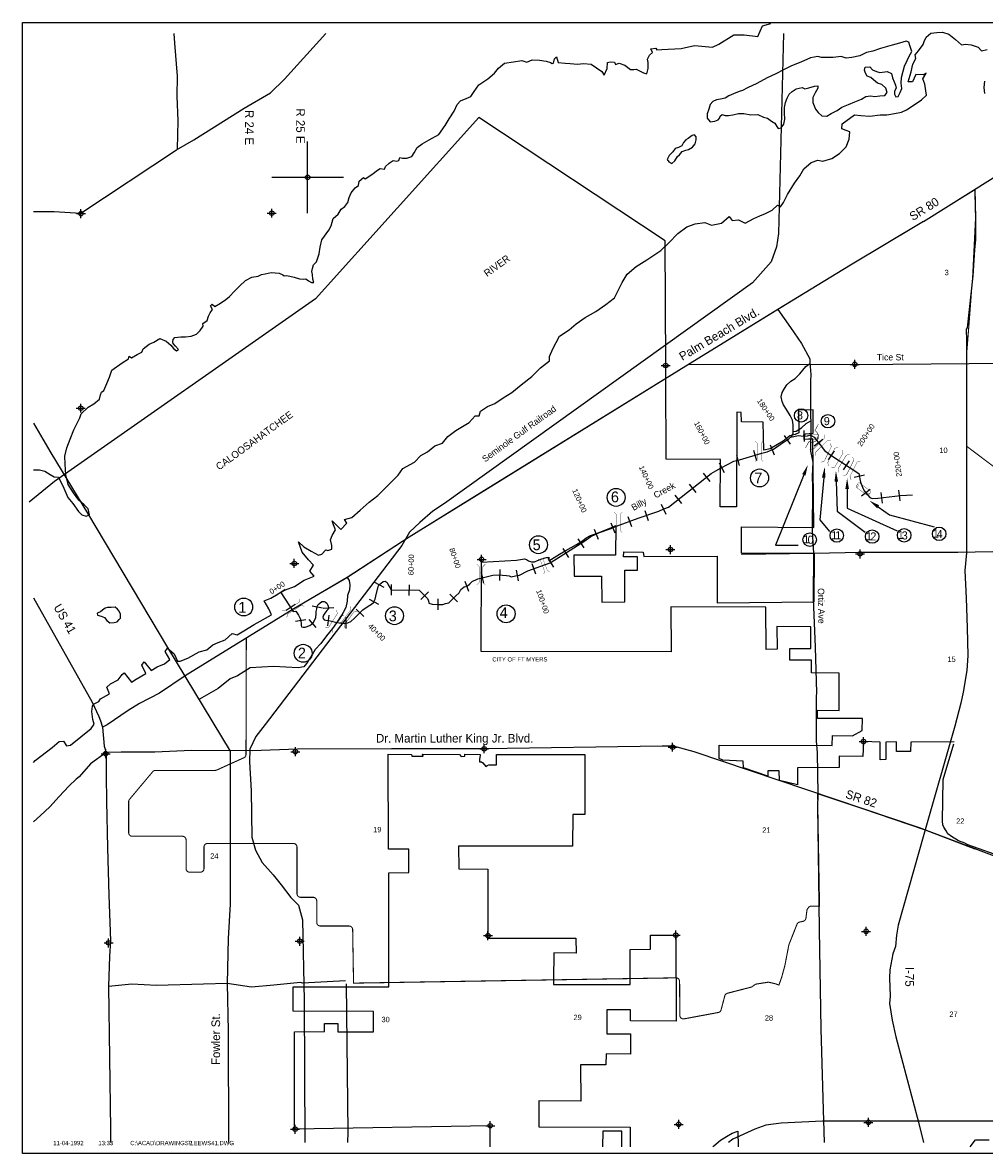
# Model space of a CAD drawing. Extents: x 212512 to 260703, y 827727 to 859724.
# Tile 1 of 2: x 212512 to 239320, y 828224 to 859724. Entities that reach past the tile are written whole.
import ezdxf
from ezdxf.enums import TextEntityAlignment as Align

# ---------------------------------------------------------------- set-up
doc = ezdxf.new("R2010")
doc.units = 0
doc.header["$LTSCALE"] = 800
doc.header["$PDMODE"] = 34
doc.header["$PDSIZE"] = 125
doc.linetypes.add('DASHED', pattern=[0])
doc.linetypes.add('STREAM', pattern=[0])
doc.layers.get('0').update_dxf_attribs({"linetype": 'CONTINUOUS'})
for name, color, linetype in [('BORDER', 1, 'CONTINUOUS'), ('CITY', 14, 'DASHED'), ('MAJROADS', 9, 'CONTINUOUS'), ('RR', 13, 'CONTINUOUS'), ('SEC', 2, 'CONTINUOUS'), ('STATIONS', 7, 'CONTINUOUS'), ('STRUCTTEXT', 7, 'CONTINUOUS'), ('STRUCTURES', 10, 'CONTINUOUS'), ('TEXT', 7, 'CONTINUOUS'), ('TRUNKS', 5, 'STREAM'), ('TRUNKS2', 5, 'CONTINUOUS'), ('WATER', 4, 'CONTINUOUS'), ('WSHEDS', 3, 'CONTINUOUS')]:
    doc.layers.add(name, color=color, linetype=linetype)

# ---------------------------------------------------------------- blocks, each defined once
blk = doc.blocks.new('TICK')
at = {"color": 0}
for points in [[(500, 0), (500, 1000)], [(0, 500), (1000, 500)]]:
    blk.add_lwpolyline(points, dxfattribs=at)
blk.add_point((500, 500), dxfattribs=at)
blk = doc.blocks.new('BRIDGE')
at = {"layer": 'STRUCTURES', "color": 0, "const_width": 20}
for points in [[(-233.755842, -534.277494), (-101.17332, -401.694972), (-101.17332, 496.333298), (-233.755842, 628.915819)], [(244.100107, -534.277494), (111.517586, -401.694972), (111.517586, 496.333298), (244.100107, 628.915819)]]:
    blk.add_lwpolyline(points, dxfattribs=at)
blk = doc.blocks.new('RCP')
at = {"layer": 'STRUCTURES', "color": 0, "const_width": 20}
for points in [[(-354.222645, 160.433845, 0.802976), (-373.838044, 25.101824, 0.802976)], [(-373.838044, 25.101824, 0.489412), (-354.222645, -139.566155, 0.489412)], [(-354.222645, -139.566155, 0.606659), (-373.838044, 25.101824, 0.606659)], [(415.392754, 25.101824, 0.606659), (395.777355, -139.566155, 0.606659)], [(415.392754, 25.101824, 0.802976), (395.777355, 160.433845, 0.802976)], [(395.777355, -139.566155, 0.489412), (415.392754, 25.101824, 0.489412)]]:
    blk.add_lwpolyline(points, format="xyb", dxfattribs=at)
for points in [[(395.777355, 160.433845), (-354.222645, 160.433845)], [(-354.222645, -139.566155), (395.777355, -139.566155)]]:
    blk.add_lwpolyline(points, dxfattribs=at)
blk = doc.blocks.new('LOGON')
at = {"color": 0}
blk.add_attdef('DATE', text='', height=1, dxfattribs=at).set_placement((-1.865901, 1.75989), align=Align.RIGHT)
for tag, p in [('TIME', (1.557062, 1.75989)), ('DRAWING', (8.973544, 1.75989)), ('OPERATOR', (22.664488, 1.75989))]:
    blk.add_attdef(tag, p, '', height=1, dxfattribs=at)
blk = doc.blocks.new('WEIR')
at = {"layer": 'STRUCTURES', "color": 0, "const_width": 30}
blk.add_lwpolyline([(13.092958, 760.705662), (13.092958, 358.309611, -1), (13.092958, -331.690389), (13.092958, -734.086439)], format="xyb", dxfattribs=at)

msp = doc.modelspace()

# ---------------------------------------------------------------- linework, layer by layer
at = {"layer": 'BORDER', "color": 0}
msp.add_lwpolyline([(212512.107637, 828223.846597), (212512.107637, 859723.846597), (260512.107637, 859723.846597), (260512.107637, 828223.846597)], close=True, dxfattribs=at)
at = {"layer": 'CITY', "color": 0}
for points in [[(230438.323025, 849807.09922), (230436.954527, 850173.563691), (230424.511805, 853642.02131), (225233.009899, 857077.645091), (220671.498217, 852025.562453), (213399.958298, 846939.753596), (212699.233431, 846363.841193)], [(238477.795728, 839692.029865), (237268.621303, 839683.006175), (237259.597613, 839421.319172), (236871.578954, 839421.319172), (236871.578954, 839692.029865), (236573.797193, 839683.006175), (236573.797193, 839195.726929), (236417.758532, 839185.003528), (236411.370778, 839683.006175), (235951.875582, 839695.67898), (235931.799909, 839279.850346), (235274.385871, 839285.963826), (235270.085052, 838971.50585), (234110.329894, 838961.110996), (234110.329894, 838491.879129), (233608.048932, 838614.81188), (233595.148851, 838876.053146), (233287.631125, 838876.437492), (233285.79183, 838727.640659), (232604.921091, 838966.570247), (232591.921824, 839148.4521), (232031.483162, 839178.912382), (231924.079281, 839228.64633), (231926.596978, 839592.769277), (235074.112666, 839590.093844), (235089.341774, 839869.486514), (235644.35715, 839854.45628), (235914.520517, 840005.681044), (235921.55121, 840339.643642), (234665.020967, 840336.254127), (234671.925611, 840569.364138), (235274.385871, 840558.304079), (235275.028048, 841603.590991), (234498.348553, 841614.075779), (234505.032948, 841966.631246), (233893.761341, 841965.999679), (233893.761341, 842290.852509), (234480.301174, 842290.852509), (234484.699012, 842894.171252), (233535.696827, 842898.663996), (233541.837441, 842272.80513), (233233.998896, 842264.16477), (233226.0083, 843436.861106), (230582.067206, 843445.884796), (230588.600398, 842199.68481), (225294.18502, 842200.615612), (225303.208709, 844691.15398), (226279.923232, 844752.841757), (226503.158777, 844782.322575), (226556.042322, 844764.069919), (226615.518488, 844729.275786), (226698.153548, 844704.372651), (226777.510895, 844702.620143), (226865.178242, 844735.577047), (226980.976843, 844788.338676), (227118.245889, 844822.88691), (227177.78198, 844836.03909), (227182.607629, 844728.567018), (227475.483099, 844918.333197), (227654.171961, 845022.269258), (227947.012303, 845183.928978), (228122.394522, 845287.869172), (228221.699174, 845372.064565), (228337.508108, 845433.0928), (228537.640551, 845497.322292), (228739.459377, 845588.002854), (228923.066875, 845658.866294), (229048.039951, 845710.83092), (229039.489741, 844888.271944), (227874.960285, 844889.675154), (227883.086787, 844304.44067), (228650.229848, 844305.135191), (228660.021292, 843581.240142), (229299.088236, 843586.781742), (229300.703264, 844474.585426), (229652.353212, 844472.521719), (229652.627163, 844844.556705), (229262.636431, 844846.659955), (229271.066281, 844977.261991), (229805.080734, 844969.981266), (229824.773874, 844852.570671), (231872.454839, 844862.604085), (231874.933597, 843560.415829), (234578.150806, 843586.79708), (234588.58545, 844934.793603), (232552.873556, 844945.05377), (232550.478187, 845674.172513), (234561.514381, 845656.688782), (234537.536224, 848130.181349), (234299.827379, 848111.132391), (234319.46728, 848266.026442), (234543.467002, 848282.582496), (234543.467002, 848941.311847), (234137.400964, 848932.288157), (234145.905759, 848296.003192), (234044.995312, 848249.83625), (233899.451395, 848208.685063), (233709.137626, 848063.430439), (233346.79374, 847850.604553), (233171.500375, 847817.757167), (233153.818782, 848589.387947), (232552.484422, 848602.206265), (232540.20788, 848860.098639), (232423.866328, 848875.165426), (232413.876223, 846234.204925), (231955.987222, 846238.698908), (231962.691737, 847551.663627), (230446.71186, 847560.687317), (230438.323025, 849807.09922)], [(238477.795728, 839692.029865), (237268.621303, 839683.006175), (237259.597613, 839421.319172), (236871.578954, 839421.319172), (236871.578954, 839692.029865), (236573.797193, 839683.006175), (236573.797193, 839195.726929), (236417.758532, 839185.003528), (236411.370778, 839683.006175), (235951.875582, 839695.67898), (235931.799909, 839279.850346), (235274.385871, 839285.963826), (235270.085052, 838971.50585), (234110.329894, 838961.110996), (234110.329894, 838491.879129), (233608.048932, 838614.81188), (233595.148851, 838876.053146), (233287.631125, 838876.437492), (233285.79183, 838727.640659), (232604.921091, 838966.570247), (232591.921824, 839148.4521), (232031.483162, 839178.912382), (231924.079281, 839228.64633), (231926.596978, 839592.769277), (235074.112666, 839590.093844), (235089.341774, 839869.486514), (235644.35715, 839854.45628), (235914.520517, 840005.681044), (235921.55121, 840339.643642), (234665.020967, 840336.254127), (234671.925611, 840569.364138), (235274.385871, 840558.304079), (235275.028048, 841603.590991), (234498.348553, 841614.075779), (234505.032948, 841966.631246), (233893.761341, 841965.999679), (233893.761341, 842290.852509), (234480.301174, 842290.852509), (234484.699012, 842894.171252), (233535.696827, 842898.663996), (233541.837441, 842272.80513), (233233.998896, 842264.16477), (233226.0083, 843436.861106), (230582.067206, 843445.884796), (230588.600398, 842199.68481), (225294.18502, 842200.615612), (225297.69981, 843170.697749)], [(243770.888178, 839092.170805), (242574.550869, 839087.442652), (242580.302308, 838347.332871), (241924.845208, 838338.476404), (241923.136205, 837709.971275), (241202.950029, 837697.794432), (241205.27132, 839709.100599), (239896.982592, 839689.878769), (239903.538707, 836443.501559), (238856.790697, 836822.496528), (238775.577489, 836867.614976), (238595.103694, 836930.780804), (238405.60621, 837048.088771), (238297.321933, 837129.301979), (238252.203484, 837210.515186), (238189.037656, 837309.775774), (238161.966587, 837372.941602), (238152.942897, 837481.225879), (238169.597004, 838637.2172), (238463.482933, 839635.457401)], [(222720.234482, 832982.753179), (222717.693474, 836039.318124), (223272.878518, 836046.45921), (223275.68304, 836694.990235), (222710.253419, 836700.6569), (222705.28682, 839341.021045), (223354.091726, 839340.105965), (223363.115416, 839285.963826), (223680.684284, 839290.202248), (223660.897177, 839349.129654), (224689.597807, 839340.105965), (224734.716256, 839276.940137), (224833.976843, 839285.963826), (224833.976843, 839349.129654), (225267.11395, 839340.105965), (225258.090261, 839231.821688), (225244.635134, 839215.501325), (225249.487645, 839129.522428), (225299.085212, 839127.807116), (225338.740122, 839107.917669), (225426.238026, 839005.302243), (225456.024669, 839026.758222), (225508.951608, 839043.225309), (225720.584975, 839049.574097), (225718.298437, 839340.105965), (228181.765736, 839340.105965), (228187.263834, 837662.659225), (227847.889216, 837661.699673), (227842.275796, 836785.175522), (224662.526738, 836786.401769), (224667.103709, 836152.614342), (225474.658814, 836145.719797), (225483.682504, 834223.673883), (227930.00557, 834222.414151), (227938.126113, 833799.560465), (227316.110976, 833813.157142), (227307.920492, 833058.167196)], [(227307.920492, 833058.167196), (227306.467831, 832924.262561), (229442.827666, 832924.317597), (229445.082299, 833907.844742), (230016.118664, 833917.248618), (230013.574753, 834304.887091), (230719.59863, 834303.142324), (230726.446242, 831904.58562), (229459.751641, 831914.115669), (229451.875581, 832226.603691), (228795.376638, 832220.414761), (228799.626048, 831554.516152), (229454.34534, 831557.004508), (229455.29196, 830991.566622), (228777.329259, 830993.192956), (228768.305569, 830686.387505), (228064.457769, 830686.387505), (228069.817353, 829677.252578), (226900.401793, 829684.757944), (226903.329162, 828961.168013), (229445.082299, 828953.839075), (229447.400008, 828410.972391)], [(225546.605988, 828410.972391), (225546.423557, 828994.070419), (220091.553202, 828895.282043), (220087.51604, 831606.803859), (220924.927857, 831620.571231), (220930.166782, 831843.763382), (221298.861522, 831846.609222), (221296.690465, 831606.803859), (222289.296337, 831606.803859), (222291.267464, 832176.033616), (220051.421281, 832184.320002), (220051.421281, 832861.096732), (222720.335178, 832861.626685), (222720.234482, 832982.753179)], [(229216.566752, 828410.972391), (229214.529494, 828844.200059), (228680.502643, 828841.560857), (228678.675268, 828410.972391)], [(231749.460585, 828410.972391), (231779.97966, 828437.582688), (231962.033023, 828587.807608), (232132.455279, 828691.754001), (232287.981114, 828782.492422), (232449.970982, 828845.554799), (232455.580095, 828410.972391)], [(238921.383567, 828410.972391), (239074.649368, 828602.064543), (239449.955326, 828603.248796)]]:
    msp.add_lwpolyline(points, dxfattribs=at)
at = {"layer": 'MAJROADS', "color": 0}
for points in [[(212812.107637, 854457.537496), (213395.836939, 854458.340213), (214132.961215, 854419.311805), (216802.463718, 856175.861255), (217282.210875, 856457.186196), (218688.248457, 857343.307831), (219420.438082, 857765.201299), (219808.764941, 858147.76627), (220960.246645, 859423.846597)], [(216728.500934, 859423.846597), (216741.95495, 859148.929182), (216819.006494, 858234.986433), (216814.86375, 857673.585178), (216834.930895, 856986.311579), (216820.801396, 856207.114953)], [(237622.040074, 854182.602075), (245386.147427, 859048.656405), (246117.498858, 859423.846597)], [(239055.613488, 855081.075757), (239072.274578, 854272.373655), (239076.294951, 853685.813608), (239040.601708, 853392.813752), (238993.35469, 852672.570625), (238838.6033, 851217.453444), (238814.875784, 851183.295563), (238817.212164, 850873.505273), (238817.860321, 850787.563451), (238819.036047, 850631.668982), (238820.875005, 850387.834044), (238821.930144, 850247.928752), (238816.268174, 844973.728146), (238816.24839, 844955.298947), (238778.809743, 844465.807441), (238814.892203, 843691.992458), (238836.476971, 842868.36093), (238856.572518, 842094.708873), (238834.269698, 841671.23896), (238726.202664, 841068.771633), (238667.193602, 840769.587248), (238496.769963, 840127.783975), (237669.079422, 837232.513068), (237632.557235, 837104.758044), (236917.297804, 834577.858457), (236872.480949, 834298.515154), (236839.348792, 833989.074193), (236769.266005, 833779.93839), (236686.808602, 833337.095808), (236672.49672, 833109.404486), (236689.326187, 832603.594326), (236679.296154, 832403.839372), (236746.451309, 831933.490623), (236849.678849, 831472.767111), (237478.990137, 829096.047592), (237625.933898, 828523.846597)], [(237622.040074, 854182.602075), (235585.281286, 852966.023526), (233565.155058, 851732.563378), (231115.668736, 850225.786652), (225315.896421, 846640.775721), (223287.267135, 845390.620753), (221561.199176, 844263.902539), (220071.660376, 843395.175793), (217041.315386, 841524.039222), (216325.528449, 841043.375972), (215770.365737, 840754.236206), (215450.549255, 840563.895652), (214869.441549, 840166.021648), (214734.886836, 840099.989482)], [(232549.722996, 844912.68761), (232558.102119, 844912.625778), (233228.555639, 844924.437465), (234552.642602, 844939.805378), (235885.232352, 844971.869706), (238583.433688, 844968.718048), (240033.331163, 844999.916728), (241114.176224, 844983.561276), (241860.165517, 845011.574721), (241830.390748, 844383.325977), (243162.733169, 844381.873812), (243757.712749, 844385.862863), (245701.854829, 844396.655208), (246406.010338, 844433.356936), (246395.339131, 845043.21647), (246281.332992, 850288.778823), (246188.034707, 853377.941479)], [(233565.155058, 851732.563378), (233911.9285, 851229.218006), (234218.678962, 850782.836692), (234450.202812, 850362.149236), (234457.778119, 850253.158802), (234480.442209, 849917.808378), (234470.702782, 849733.5295), (234472.898705, 848895.555347), (234486.441687, 848459.717276), (234473.054172, 847781.070129), (234537.861205, 847478.927037), (234518.196855, 847085.231911), (234524.350026, 846783.521643), (234523.578013, 845543.349577), (234552.704434, 844948.184501), (234543.30597, 843674.557774), (234600.384003, 842325.024282), (234641.260278, 841051.026563), (234632.201003, 840958.918039), (234631.367158, 839710.36685), (234654.154912, 839391.774672), (234679.138588, 838235.208341), (234668.038857, 837866.588752), (234683.777763, 836592.776529), (234709.844386, 834447.411828), (234764.913767, 831690.123806), (234836.504256, 829119.332332)], [(231094.749945, 850212.856129), (235707.197596, 850203.651017), (241019.422775, 850250.267831), (246281.332992, 850288.778823)], [(212812.107637, 848561.631936), (213074.583365, 848116.615155), (213297.970056, 847737.872226), (214324.314493, 846054.318095), (216550.181061, 842317.223919), (218292.994304, 839424.168259), (218293.726017, 836840.896405), (218297.872039, 835165.035184), (218240.411528, 834210.244513), (218214.19568, 832953.569296), (218237.810489, 831637.86501), (218250.225967, 828523.846597)], [(221561.199176, 844263.902539), (221617.348631, 844180.541589), (221633.24123, 844063.1102), (221623.810963, 843920.726937), (221572.361415, 843761.894588), (221554.490193, 843611.194035), (221519.613396, 843427.100652), (221443.211975, 843293.591169), (221341.364025, 843118.371566), (221256.707145, 843001.682161), (221146.603735, 842843.282636), (220985.916426, 842643.358487), (220825.105453, 842426.676092), (220664.665472, 842260.268435), (220596.705006, 842135.076243), (220427.143918, 841868.180941), (220351.051657, 841776.567074), (220191.662821, 841752.604512), (219504.760214, 841782.812106), (218859.320399, 841754.056677), (218505.72776, 841530.417294), (218295.569528, 841439.792739), (217958.425976, 841174.134077), (217445.073508, 840876.257393)], [(212812.107637, 843704.219499), (214455.121763, 840789.146571), (214636.523441, 840393.98549), (214685.923047, 840276.312375), (214734.886836, 840099.989482), (214789.552005, 839563.327116), (214838.578054, 839395.382763), (214842.10035, 838741.794397), (214853.62763, 838037.872532), (214877.491563, 836738.949821), (214917.925797, 835414.766972), (214958.733588, 834140.855361), (214930.484992, 833722.115149), (214907.4397, 832876.007145), (214961.651824, 828895.578133), (214966.373371, 828523.846597)], [(245083.693389, 834470.015996), (244799.756927, 834597.810917), (244523.763189, 834666.8938), (241248.21643, 835881.05219), (237513.28195, 837291.341269), (231227.998104, 839407.659768), (230651.061787, 839571.147932), (230340.993554, 839565.072995), (225405.224223, 839492.822838), (222790.995279, 839495.49073), (220176.641815, 839481.401542), (218911.108744, 839440.531492), (218911.108744, 839440.531492), (217218.58144, 839444.729376), (216196.026024, 839402.053799), (215257.567304, 839400.648326), (214838.578054, 839395.382763)], [(214838.578054, 839395.382763), (214406.730655, 839071.929887), (214085.665197, 838713.977205), (214001.379309, 838647.562539), (213798.858216, 838456.326674), (213528.562153, 838165.035985), (213275.086169, 837882.000756), (213013.540221, 837640.922976), (212812.107637, 837457.719554)], [(221507.771845, 833029.332141), (220317.432409, 832962.878105), (220258.907794, 832980.076852), (219512.638161, 832910.280814), (218892.174775, 832856.296277), (218214.19568, 832953.569296), (217552.154199, 832941.79342), (216244.702476, 832901.358204), (215557.903309, 832940.043551), (214907.4397, 832876.007145)], [(221527.673564, 832947.974352), (221581.519372, 828818.376406), (221567.99391, 828523.846597)], [(239659.734963, 829125.78601), (237457.25252, 829120.251986), (234803.139773, 829119.320624), (233653.387935, 829063.086557), (233231.142487, 829009.431172), (232918.257192, 828900.699838), (232309.840542, 828621.104587), (232186.451349, 828523.846597)], [(234835.439452, 829150.968598), (234856.546941, 828523.846597)]]:
    msp.add_lwpolyline(points, dxfattribs=at)
at = {"layer": 'RR', "color": 0}
msp.add_lwpolyline([(233719.93022, 859423.846597), (233583.227556, 853852.029316), (233529.222682, 853473.325227), (233375.794602, 853058.303877), (232852.670565, 852474.241877), (224272.581548, 846323.202046), (223946.909868, 846110.54604), (223581.866676, 845798.113671), (223300.275035, 845529.891452), (223082.923167, 845154.4089), (219269.875903, 840168.935573), (219012.464791, 839841.070584), (218846.807042, 839485.747766), (218832.545426, 839127.147649), (218884.103511, 838322.67953), (218898.093057, 837032.023942), (219007.342238, 836670.016414), (219188.203636, 836328.261556), (219496.540862, 835987.101495), (219716.941058, 835709.270425), (219989.518644, 835348.024979), (220201.617028, 835141.861888), (220311.089257, 834732.050924), (220361.841806, 832480.038933), (220382.941404, 828523.846597)], dxfattribs=at)
at = {"layer": 'SEC', "color": 0}
for p in [(214137.8001, 854402.844027), (219456.84495, 854415.44236), (230436.954527, 850173.563691), (235707.197596, 850203.651017), (214133.092899, 848983.378379), (230568.352872, 845045.206159), (225305.171283, 844772.103901), (235854.535149, 844924.394001), (220084.743708, 844657.961543), (235951.875582, 839695.67898), (214827.831446, 839357.721959), (220114.967253, 839412.853252), (225377.1045, 839493.255541), (230630.681863, 839540.190198), (236023.763393, 834408.45236), (214908.188329, 834087.206453), (220237.170027, 834133.732455), (225482.959411, 834289.629892), (230719.59863, 834303.142324), (225546.423557, 828994.070419), (230799.955513, 829032.626817), (236087.09132, 829087.758109), (220108.252048, 828897.865141)]:
    msp.add_point(p, dxfattribs=at)
at = {"layer": 'STATIONS', "color": 0}
for p, q in [((234285.806829, 848357.61026), (234294.808883, 848057.745352)), ((233736.161595, 848225.434373), (233903.444887, 847976.403651)), ((234816.685332, 848109.821559), (234578.722594, 847927.136762)), ((232413.326417, 847677.302342), (232484.248508, 847385.806103)), ((232887.12369, 847813.838534), (232971.336096, 847525.900571)), ((233346.025827, 847963.696485), (233461.50238, 847686.811733)), ((235129.255174, 847792.557989), (234964.265981, 847542.001476)), ((231926.150792, 847458.583612), (232065.976549, 847193.161764)), ((235546.849362, 847517.576), (235381.860169, 847267.019487)), ((231483.882827, 847174.878129), (231668.278024, 846938.238294)), ((235978.89145, 847114.547139), (235685.458829, 847052.118803)), ((231089.483102, 846867.552801), (231273.878299, 846630.912966)), ((230695.083377, 846560.227474), (230879.478574, 846323.587639)), ((236133.63257, 846717.995434), (235898.700167, 846531.429719)), ((236433.71436, 846636.52144), (236470.326182, 846338.763864)), ((236929.976988, 846697.541144), (236966.58881, 846399.783567)), ((229856.654554, 846137.180242), (229952.685073, 845852.965289)), ((230309.676317, 846304.882437), (230436.073085, 846032.80918)), ((228908.615377, 845788.958089), (229023.644207, 845511.887037)), ((229381.32672, 845968.694412), (229485.573665, 845687.389285)), ((228439.070343, 845610.926661), (228558.477373, 845335.714087)), ((227992.022202, 845343.006445), (228152.843579, 845089.754624)), ((227569.935834, 845074.970817), (227730.75721, 844821.718996)), ((226708.537286, 844652.042354), (226808.27305, 844369.106358)), ((227147.849465, 844806.935189), (227308.670842, 844553.683368)), ((225280.106699, 844401.632732), (225356.240336, 844111.454046)), ((225815.251315, 844485.213753), (225800.752026, 844185.564341)), ((226269.830272, 844466.265777), (226328.411145, 844172.040894)), ((219829.890363, 843931.225851), (219580.14855, 843765.006035)), ((222319.562704, 844138.435342), (222581.81012, 843992.742883)), ((222786.930901, 844073.14431), (222781.64103, 843773.190952)), ((223286.853165, 844064.327859), (223281.563294, 843764.3745)), ((224840.175422, 844165.883213), (224936.505606, 843881.769687)), ((222167.779078, 843663.412733), (222432.140446, 843521.592188)), ((223826.598356, 843862.466455), (223615.405742, 843649.399142)), ((224089.345572, 843668.287389), (224087.617578, 843368.292366)), ((224422.283499, 843805.129861), (224629.503256, 843588.196755)), ((220106.923388, 843514.989496), (219857.181575, 843348.769681)), ((220578.663391, 843480.245152), (220873.041853, 843422.440989)), ((221187.143167, 843420.296329), (220887.897386, 843399.036909)), ((221809.035883, 843387.926619), (222021.01631, 843175.643085)), ((220410.269283, 843091.300799), (220115.243144, 843036.898802)), ((220486.279769, 843095.709541), (220683.578693, 842869.71588)), ((221043.413173, 843216.34383), (221012.93036, 842917.896517)), ((221517.007559, 843147.914664), (221525.507314, 842848.035098))]:
    msp.add_line(p, q, dxfattribs=at)
at = {"layer": 'STRUCTTEXT', "color": 0}
for p, q in [((234286.902434, 847124.667327), (233497.401974, 845163.460866)), ((234841.227232, 847047.50495), (234731.081197, 845870.460783)), ((235191.38562, 846937.311114), (235218.056483, 846110.359272)), ((235494.25142, 846733.604973), (235494.25142, 846197.595087)), ((235218.056483, 846110.359272), (236000.845844, 845531.140075)), ((235494.25142, 846197.595087), (236884.3151, 845563.64242)), ((236358.698554, 846237.630326), (236678.982338, 846015.853807)), ((234731.081197, 845870.460783), (235005.590321, 845548.477978)), ((236678.982338, 846015.853807), (237919.673568, 845682.038007)), ((233497.401974, 845163.460866), (234128.445098, 845163.460866))]:
    msp.add_line(p, q, dxfattribs=at)
for centre, radius in [((234211.651414, 848780.268758), 187.5), ((234959.073463, 848619.384603), 187.5), ((233053.026285, 847039.511662), 250), ((229055.294935, 846497.868705), 250), ((234450.791678, 845319.242297), 187.5), ((235205.416021, 845435.130035), 187.5), ((236191.876156, 845406.117073), 187.5), ((237083.991218, 845442.334042), 187.5), ((238059.308603, 845482.153016), 187.5), ((226890.656302, 845179.770936), 250), ((218674.237193, 843444.880705), 250), ((222877.976665, 843201.473286), 250), ((225988.304531, 843255.284399), 250), ((220332.068765, 842155.441927), 250)]:
    msp.add_circle(centre, radius, dxfattribs=at)
for points in [[(234240.519634, 847143.33912), (234333.285234, 847105.995533), (234398.933195, 847402.964126)], [(234791.444728, 847052.163523), (234891.009736, 847042.846378), (234869.178666, 847346.199974)], [(235141.411604, 846935.699351), (235241.359635, 846938.922876), (235181.715043, 847237.155206)], [(235444.25142, 846733.604973), (235544.25142, 846733.604973), (235494.25142, 847033.604973)], [(236330.234446, 846196.523215), (236387.162661, 846278.737438), (236112.055887, 846408.414971)]]:
    msp.add_solid(points, dxfattribs=at)
at = {"layer": 'TRUNKS', "color": 0}
msp.add_lwpolyline([(219705.019456, 843848.115943), (220054.676849, 843322.762988), (220124.593937, 843325.11829), (220197.91856, 843218.235981), (220251.92782, 843122.822999), (220263.257915, 843061.379035), (220274.211759, 842986.849134), (220279.061594, 842927.774286), (220286.844922, 842894.808606), (220327.907475, 842880.531203), (220389.100604, 842883.13734), (220519.095878, 842925.238312), (220608.655686, 843003.426584), (220643.377209, 843072.277624), (220680.718682, 843156.332884), (220698.8075, 843254.03846), (220698.382353, 843315.16888), (220713.600386, 843388.946278), (220726.386595, 843454.062425), (220752.007907, 843510.078362), (220801.243853, 843552.318566), (220857.022769, 843594.370643), (220913.979336, 843601.464176), (220956.972043, 843578.400106), (220995.351937, 843546.737494), (221020.144222, 843498.003217), (221035.773589, 843434.252846), (221038.881395, 843390.507635), (220996.188417, 843348.079306), (220935.106892, 843273.4378), (220896.274224, 843213.436136), (220883.989685, 843165.767906), (220889.278481, 843121.959986), (220914.447019, 843086.311647), (220959.934259, 843074.089816), (221049.166711, 843064.975792), (221235.603069, 843020.325032), (221394.313647, 842998.299382), (221501.244851, 842997.407647), (221577.704908, 842999.574823), (221659.592992, 843038.693406), (221762.61499, 843129.591365), (221996.335872, 843362.97853), (222145.534907, 843465.645545), (222240.947889, 843519.654804), (222288.253681, 843570.681675), (222336.688229, 843660.966361), (222358.825483, 843747.641571), (222421.000682, 844012.154597), (222453.227672, 844070.163398), (222502.463619, 844112.403601), (222560.423524, 844154.39297), (222613.143529, 844165.9739), (222668.783214, 844127.26665), (222701.860498, 844063.01461), (222749.891166, 843987.418661), (222780.78746, 843923.229329), (223566.194587, 843909.378168), (223797.52618, 843680.081974), (223826.304193, 843618.136341), (223835.39059, 843554.574097), (223926.051528, 843519.225487), (224115.923049, 843518.131813), (224229.209096, 843510.508983), (224299.941396, 843541.217151), (224387.933488, 843564.88068), (224578.710558, 843747.115558), (224679.488858, 843835.895235), (224730.167104, 843928.298202), (224823.963475, 844001.999077), (224901.113327, 844028.15714), (224981.572925, 844093.510309), (225055.614971, 844163.413583), (225122.048001, 844196.428158), (225199.511396, 844233.491169), (225287.252653, 844248.43074), (225617.160289, 844334.987987), (225774.379674, 844337.015932), (225996.715206, 844326.257668), (226072.610884, 844308.795937), (226133.114218, 844287.411187), (226253.821156, 844310.134087), (226359.198456, 844331.114958), (226589.658488, 844451.090659), (227213.713817, 844671.071983), (228154.207138, 845268.309271), (228350.335713, 845408.917218), (228595.68642, 845515.368021), (228913.260622, 845628.473396), (229065.69288, 845691.757179), (229672.425709, 845916.602152), (230249.927751, 846111.728482), (230387.093081, 846175.451225), (230510.79622, 846226.464283), (231707.586638, 847159.030874), (231836.404262, 847236.09039), (231987.282616, 847321.246778), (232333.035372, 847503.39132), (232493.501793, 847542.433381), (233118.672065, 847725.275172), (233263.934267, 847766.937184), (233445.095643, 847842.491692), (233625.581038, 847970.452662), (233874.868577, 848137.908467), (233914.542322, 848172.045944), (234141.339386, 848219.741296), (234274.128923, 848207.192108), (234385.547524, 848210.536936), (234455.966281, 848230.340155), (234509.926645, 848209.143531), (234574.541123, 848178.909405), (234740.756569, 847962.39942), (234864.919937, 847801.66835), (235008.036231, 847692.779364), (235815.658228, 847160.967597), (235865.654133, 846925.971274), (235918.409219, 846786.938497), (235969.986654, 846682.864265), (236071.099766, 846555.537836), (236128.418771, 846499.319959), (236190.85226, 846469.148542), (236352.559041, 846475.413049), (236985.624245, 846553.253791), (237315.580776, 846565.59468)], dxfattribs=at)
at = {"layer": 'TRUNKS2', "color": 0}
for points in [[(233914.542322, 848172.045944), (233950.966196, 848203.387053), (233990.488658, 848287.379604), (233993.24784, 848383.343151), (233990.592808, 848518.752638), (233970.364441, 848650.301815), (233902.091593, 848781.049593), (233804.350935, 848949.752118), (233716.198345, 849072.340315), (233684.061691, 849169.307201), (233652.928376, 849301.169921), (233686.973917, 849422.427423), (233751.114353, 849527.540076), (233815.254789, 849632.652728), (233927.376999, 849736.38579), (234045.289674, 849813.75885), (234171.062199, 849936.744567), (234263.555502, 850041.042007), (234345.143856, 850145.65299), (234441.058507, 850217.110167), (234459.709626, 850224.579167)], [(233991.894546, 848336.275986), (234072.815703, 848341.765115), (234223.882184, 848433.464473), (234356.072261, 848551.900085), (234481.080293, 848632.256784)]]:
    msp.add_lwpolyline(points, dxfattribs=at)
at = {"layer": 'WATER', "color": 0}
for points in [[(230327.680546, 858977.800764), (230863.970773, 859001.219183), (231241.738138, 859085.167486), (231745.427958, 859043.193335), (231913.324564, 859127.141638), (232333.066081, 859378.986548), (232626.885142, 859378.986548), (233004.652507, 859337.012396), (233130.574962, 859630.831458), (233363.962579, 859703.044167)], [(212812.107637, 839111.118244), (212859.624623, 839168.709593), (213338.940574, 839534.482221), (213532.453082, 839700.877643), (213649.724236, 839708.600485), (213732.712906, 839574.164864), (213850.076966, 839598.634091), (214422.009029, 840056.000849), (214506.437762, 840181.134205), (214473.641795, 840306.917912), (214441.403272, 840533.179933), (214458.985823, 840683.804497), (214509.596609, 840750.511318), (214635.519677, 840808.426863), (214686.176917, 840883.506876), (214770.187567, 840933.281497), (214938.162414, 841024.457545), (214863.825658, 841209.08587), (214964.814962, 841300.633548), (215174.795134, 841416.696906), (215284.482806, 841566.81048), (215343.327424, 841608.351269), (215551.217182, 841347.62095), (215677.279611, 841430.656074), (215946.104401, 841588.260221), (215838.553596, 841823.313518), (215897.676936, 841915.093463), (216097.286408, 841671.155984), (216265.354162, 841779.078418), (216466.775326, 841861.695459), (216618.143148, 841978.083993), (216485.426311, 842204.903457), (216552.922844, 842296.636949), (216736.250467, 842136.524306), (216827.240701, 841935.056688), (216902.599436, 841934.638605), (217120.766986, 842017.162739), (217431.550647, 842191.281003), (217649.578836, 842248.685558), (217817.832405, 842390.100764), (217960.548312, 842456.296594), (218161.923023, 842530.540443), (218355.481984, 842705.309058), (218489.267255, 842671.073029), (218682.454587, 842778.856102), (218968.11867, 842953.113727), (219446.923631, 843226.781233), (219372.493969, 843394.663173), (219248.103871, 843613.062991), (219432.732196, 843687.399746), (219634.385628, 843811.882751), (219844.319347, 843919.572917), (220087.699382, 844018.704076), (220356.617079, 844193.054608), (220641.909533, 844300.326691), (220517.101352, 844443.367774), (220618.508739, 844610.274187), (220485.373819, 844761.734916), (220302.324918, 844972.086717), (220203.426028, 845257.332717), (220353.40024, 845122.525466), (220553.706517, 845004.185879), (220762.385987, 844885.799839), (220854.676923, 844918.78162), (220964.178781, 845035.402422), (221022.698223, 845018.330861), (221131.781998, 845059.592928), (221132.339442, 845160.071242), (221091.309643, 845311.020981), (221142.245605, 845436.340152), (221235.233345, 845594.919825), (221177.364254, 845729.216086), (221136.14864, 845846.673054), (221385.99727, 845602.456853), (221546.06346, 845777.411283), (221488.008554, 845878.214772), (221689.290357, 845935.712235), (221916.527905, 846143.787807), (222168.977938, 846368.470404), (222412.82251, 846551.333491), (222665.411904, 846801.135667), (222976.985277, 847117.59821), (223111.978342, 847301.065194), (223431.18165, 847483.510198), (223608.040679, 847666.744913), (223801.181558, 847766.154794), (224003.067259, 847932.503763), (224212.815162, 848006.701157), (224364.554613, 848190.075234), (224591.606346, 848364.658035), (224961.234625, 848580.317089), (225129.766916, 848771.971451), (225238.618422, 848771.367553), (225272.807998, 848896.779631), (225474.507885, 849029.635829), (225675.929049, 849112.25287), (225902.887874, 849270.089286), (226146.546632, 849419.459601), (226407.323404, 849635.722552), (226701.685855, 849868.546074), (226945.855603, 850110.02151), (227198.119822, 850301.211336), (227198.816626, 850426.809228), (227292.083088, 850635.628059), (227478.244383, 850986.280178), (227747.208534, 851169.003904), (227940.721042, 851335.399327), (228192.892353, 851509.842767), (228486.883175, 851675.680746), (228772.686619, 851875.05795), (229008.157998, 852057.96749), (229126.729853, 852300.139732), (229219.856954, 852483.838984), (229363.501934, 852717.498671), (229615.905514, 852933.808075), (229909.989243, 853116.39244), (230304.969369, 853373.778097), (230523.880177, 853590.273316), (230776.516025, 853848.448684), (231028.73379, 854031.265317), (231255.320986, 854122.11619), (231531.822164, 854154.075991), (231715.614324, 854077.695276), (231992.254862, 854134.774656), (232202.653117, 854326.19675), (232285.734694, 854208.507514), (232461.711105, 854232.651566), (232653.78355, 854139.478011), (232888.929753, 854263.775201), (233056.811693, 854338.204864), (233216.273986, 854404.307788), (233400.995218, 854495.390929), (233552.502401, 854636.899041), (233636.002061, 854594.568541), (233720.38434, 854711.328704), (233830.490095, 854936.801013), (234024.838769, 855253.913907), (234176.671127, 855454.034369), (234286.591067, 855646.013907), (234488.569675, 855829.109262), (234673.151547, 855895.072824), (234815.31001, 855860.790341), (235066.970332, 855943.12866), (235277.043411, 856075.938404), (235462.322087, 856267.499859), (235547.215356, 856476.365144), (235573.449822, 856677.182411), (235464.830583, 856719.652272), (235347.838152, 856762.168587), (235357.001056, 856904.466412), (235701.695572, 857153.757597), (235877.439714, 857136.035685), (236128.542591, 857117.895691), (236413.463416, 857158.182231), (236597.673658, 857157.160251), (236815.562486, 857189.445227), (237008.37819, 857230.242758), (237151.094097, 857296.438589), (237361.213629, 857437.621526), (237562.913516, 857570.477724), (237706.001052, 857703.659097), (237657.434226, 858005.372761), (237608.031234, 858156.368954), (237692.645782, 858314.995081), (237617.054778, 858273.5472), (237407.724958, 858274.708541), (237314.504949, 858074.262903), (237197.280249, 858074.913254), (237274.171955, 858350.810534), (237325.618907, 858568.234826), (237410.233454, 858726.860953), (237385.671319, 858827.478628), (237478.380338, 858935.819145), (237613.326949, 859110.912936), (237638.911064, 859194.505504), (237698.220219, 859319.77822), (237824.422008, 859427.932923), (237992.025226, 859452.123428), (238151.162343, 859459.614002), (238326.674217, 859400.026126), (238518.467941, 859256.613414), (238685.095632, 859104.96687), (238794.040046, 859121.109359), (238953.037802, 859103.480354), (239145.249608, 859035.426377), (239236.797286, 858934.437073), (239396.120218, 858975.420418)], [(212812.107637, 847263.403906), (212982.525999, 847267.957187), (213132.979701, 847225.091418), (213283.101334, 847131.982174), (213391.574784, 847072.645304), (213517.128128, 847063.441219), (213657.436884, 846752.665593), (213772.955971, 846492.299476), (213914.260934, 846332.254276), (214071.870963, 846105.107086), (214163.375209, 846012.385255), (214280.388605, 845978.114778), (214372.723023, 846011.001635), (214340.334268, 846178.701266), (214223.818975, 846288.336956), (214082.347978, 846423.260419), (213932.945827, 846625.230526), (213783.765055, 846860.696284), (213718.544788, 847129.104245), (213695.360118, 847422.357219), (213688.480514, 847648.508203), (213748.647557, 847882.590341), (213833.936336, 848116.506445), (213944.568233, 848383.752164), (214105.886363, 848717.657116), (214148.475408, 848826.241255), (214342.292983, 849009.194401), (214493.632202, 849100.311233), (214653.622057, 849233.242283), (214679.518622, 849350.311024), (214713.512375, 849425.454858), (214780.835744, 849475.255575), (214857.473887, 849667.357461), (214934.056686, 849851.085434), (215002.320917, 850043.242665), (215288.417563, 850250.708756), (215464.98921, 850358.407379), (215482.235138, 850433.661902), (215548.89437, 850382.975669), (215708.662846, 850482.411068), (215834.658948, 850540.198284), (215877.137303, 850632.034598), (216037.127159, 850764.965648), (216171.497173, 850822.69752), (216339.639562, 850922.077575), (216514.993622, 850845.550121), (216639.882829, 850735.859086), (216714.639249, 850643.247944), (216797.990961, 850584.077109), (216856.829728, 850617.185345), (216773.699395, 850709.851831), (216707.206198, 850785.659803), (216699.164354, 850835.958623), (216707.92568, 850894.520666), (216758.556569, 850952.805985), (216917.771597, 850968.502259), (217051.754198, 850967.616743), (217211.024571, 850991.686929), (217362.087066, 851040.934198), (217463.293499, 851149.130924), (217547.807452, 851265.812252), (217539.931642, 851341.23281), (217657.719866, 851424.197109), (217692.045688, 851549.584418), (217742.897956, 851641.365387), (217802.124137, 851733.091012), (217752.544799, 851833.910031), (217794.746431, 851883.876783), (217869.668885, 851816.387379), (218029.382017, 851907.448866), (218172.402668, 852006.994956), (218281.816979, 852090.014599), (218416.795786, 852239.859508), (218560.093161, 852381.27516), (218720.249051, 852539.327948), (218905.08392, 852630.223401), (219081.157463, 852662.55681), (219169.077704, 852705.494445), (219274.20021, 852728.275181), (219441.899841, 852760.663935), (219659.510878, 852742.477145), (219768.095017, 852699.8881), (219801.424633, 852674.544984), (219876.845191, 852682.420793), (220085.860936, 852630.793698), (220227.940725, 852587.983274), (220353.494069, 852578.779189), (220403.792889, 852586.821033), (220478.770689, 852527.705542), (220562.23309, 852485.282531), (220629.224391, 852484.839773), (220604.711446, 852577.118845), (220588.849137, 852711.212136), (220572.65476, 852795.061951), (220589.956033, 852878.690387), (220615.741908, 852979.011303), (220700.034482, 853062.196981), (220776.83866, 853279.420605), (220803.233328, 853471.854559), (220854.805078, 853672.496392), (221049.1761, 853939.188664), (221116.997573, 854064.354594), (221168.569323, 854264.996426), (221311.756008, 854389.664253), (221388.062083, 854531.522664), (221497.365704, 854597.794482), (221573.505745, 854714.531155), (221616.316169, 854856.610944), (221667.389816, 854981.887564), (221785.565453, 855123.469251), (221869.747337, 855189.907103), (221895.643902, 855306.975845), (222013.542815, 855406.687968), (222063.564912, 855372.860249), (222248.565815, 855488.87744), (222400.126413, 855613.489922), (222475.823695, 855663.235294), (222601.321694, 855645.657297), (222626.88619, 855712.482563), (222728.037278, 855812.305376), (222837.3409, 855878.577195), (222929.343248, 855861.220577), (222996.500583, 855885.899556), (223030.549681, 855969.417303), (223097.374947, 855943.852807), (223223.03898, 855951.396547), (223357.298305, 855992.380593), (223425.009088, 856100.798698), (223509.689075, 856242.601764), (223652.765071, 856350.521766), (223846.084542, 856458.109699), (224115.04595, 856607.069092), (224292.558458, 856857.124228), (224402.636907, 857040.630822), (224538.058472, 857257.467032), (224623.015183, 857441.13966), (224715.847704, 857549.391731), (224875.339456, 857606.957568), (225009.70947, 857664.689439), (225094.389458, 857806.492505), (225229.589644, 857989.833064), (225481.913917, 858155.650972), (225667.191544, 858313.537725), (225776.993269, 858455.174756), (225945.412381, 858596.424374), (226196.851137, 858628.259681), (226423.223501, 858668.634934), (226565.30329, 858625.82451), (226716.42113, 858683.445691), (226917.395031, 858682.117416), (227101.399728, 858647.404181), (227226.787038, 858613.078359), (227268.490566, 858587.679897), (227310.415474, 858595.777086), (227336.312038, 858712.845827), (227395.31684, 858771.075802), (227436.134852, 858611.694739), (227636.998064, 858593.618639), (227770.92532, 858584.35921), (227980.162444, 858566.227765), (228147.751385, 858581.868694), (228356.988509, 858563.737249), (228657.121087, 858360.770935), (228723.44825, 858259.841226), (228808.404961, 858443.513854), (228817.885769, 858610.936761), (228893.361672, 858627.186483), (229010.541103, 858618.037743), (229035.275427, 858559.254321), (229144.357669, 858592.030489), (229294.756027, 858540.790807), (229453.030194, 858414.130568), (229545.143232, 858413.521775), (229612.245222, 858429.826842), (229720.718672, 858370.489972), (229820.928898, 858327.956271), (229912.820557, 858293.851828), (229947.312414, 858444.360875), (229948.41931, 858611.839127), (229932.280277, 858704.062854), (229983.29858, 858820.965561), (230067.535808, 858895.777327), (230026.330383, 858996.541001), (230160.423674, 859012.40331), (230193.587255, 858961.938455), (230327.680546, 858977.800764)], [(239324.210589, 858088.233608), (239306.535131, 857920.862658), (239322.30599, 857744.932702)]]:
    msp.add_lwpolyline(points, dxfattribs=at)
for points in [[(232485.47615, 857808.981502), (232325.888119, 857743.074883), (232199.85816, 857685.312997), (232090.520842, 857619.060799), (231964.721269, 857594.799389), (231855.671933, 857570.422786), (231754.882524, 857529.238349), (231678.930489, 857446.005527), (231636.133351, 857312.291607), (231593.39381, 857186.952805), (231592.529863, 857061.326021), (231675.589895, 856960.248629), (231809.706991, 856976.077324), (231902.121282, 857017.319358), (231944.400051, 857075.657208), (231953.063153, 857117.475206), (232012.034564, 857167.322745), (232095.555367, 857133.246305), (232187.681676, 857132.612744), (232305.10613, 857156.93175), (232464.463776, 857189.337893), (232615.215916, 857188.301157), (232807.613266, 857153.475963), (233000.298598, 857160.526364), (233158.965086, 857092.43108), (233276.043962, 857066.499373), (233384.344544, 856981.99943), (233476.067677, 856922.740036), (233534.059949, 856830.210553), (233567.157249, 856771.354335), (233659.456347, 856795.846131), (233727.148456, 856895.886786), (233753.195356, 857029.7159), (233745.972166, 857197.275875), (233747.066498, 857356.403135), (233773.170995, 857498.607367), (233824.228058, 857615.513454), (233875.285122, 857732.41954), (233959.55468, 857807.219646), (234077.324713, 857881.789366), (234236.682358, 857914.19551), (234311.828043, 857880.176666), (234429.252497, 857904.495673), (234580.350217, 857953.70965), (234680.909241, 857961.393612), (234680.448469, 857894.39266), (234604.208452, 857769.284244), (234536.285957, 857635.743113), (234535.364414, 857501.74121), (234609.415766, 857308.595106), (234684.158276, 857215.95043), (234792.458858, 857131.450487), (234926.345568, 857113.778706), (235052.548316, 857196.665948), (235220.626659, 857279.265209), (235346.887004, 857370.52757), (235531.657989, 857444.636519), (235708.053854, 857518.803064), (235892.824839, 857592.912013), (236018.969991, 857667.424136), (236144.711968, 857683.310428), (236261.84844, 857665.75384), (236404.340655, 857681.524938), (236546.775273, 857688.920917), (236606.034667, 857780.64405), (236573.340541, 857898.126101), (236456.780034, 857999.433879), (236339.758754, 858033.740705), (236231.515769, 858126.615767), (236156.60047, 858194.135086), (236056.387025, 858236.701838), (236006.65468, 858312.423487), (235973.730168, 858396.405063), (235999.43149, 858479.983463), (236125.173467, 858495.869754), (236199.973572, 858411.600196), (236308.50454, 858360.600729), (236408.833178, 858334.784215), (236542.950274, 858350.61291), (236610.008822, 858358.527257), (236726.914908, 858307.470193), (236759.609034, 858189.988142), (236800.678278, 858072.448495), (236841.920312, 857980.034204), (236858.094585, 857896.167822), (236815.643026, 857812.704615), (236815.067062, 857728.953426), (236848.049169, 857653.346969), (236915.165314, 857669.636436), (236974.5399, 857778.109807), (237017.164249, 857886.698371), (237001.450747, 858037.565704), (237010.920198, 858196.635368), (237054.005318, 858372.224883), (237096.860052, 858514.313923), (237164.89774, 858664.605292), (237224.387519, 858789.828901), (237300.685133, 858923.312436), (237243.153633, 859082.842871), (237210.344314, 859183.574684), (237135.141033, 859209.218409), (236950.485241, 859151.859698), (236749.079212, 859094.61618), (236556.048301, 859037.315066), (236421.816012, 859004.736133), (236211.919671, 858930.799974), (236035.754191, 858890.133905), (235850.868014, 858799.274718), (235624.394224, 858750.579109), (235465.151771, 858734.923203), (235323.062731, 858777.777937), (235105.13685, 858754.150088), (234920.884233, 858755.41721), (234778.507211, 858756.39635), (234678.178573, 858782.212864), (234476.887737, 858741.719584), (234199.644865, 858617.993483), (233947.70014, 858519.219949), (233737.631009, 858420.158433), (233485.455898, 858287.884423), (233267.011648, 858188.880503), (232972.788153, 858031.769119), (232720.670638, 857907.870229), (232577.775248, 857833.473298)], [(231184.937299, 856251.704114), (231260.94693, 856343.312054), (231286.878637, 856460.39093), (231287.454602, 856544.142119), (231237.549467, 856594.738411), (231170.433322, 856578.448945), (231060.980812, 856495.446509), (230993.749475, 856462.406805), (230934.605274, 856387.43391), (230883.720999, 856295.65318), (230791.249113, 856246.036028), (230698.892418, 856213.169113), (230631.257906, 856121.503576), (230530.065321, 856021.693306), (230479.065854, 855913.162339), (230520.480677, 855845.873405), (230603.886288, 855795.046727), (230688.155845, 855869.846833), (230764.395862, 855994.955249), (230823.367274, 856044.802787), (230899.376905, 856136.410728), (231000.108718, 856169.220046), (231075.657578, 856193.827035)], [(215091.213696, 843438.962404), (214982.279554, 843431.336039), (214881.778127, 843432.027196), (214814.661982, 843415.73773), (214738.882737, 843357.630265), (214679.911325, 843307.782727), (214587.554631, 843274.915812), (214603.901694, 843216.174787), (214704.230332, 843190.358273), (214796.126254, 843156.224236), (214862.551242, 843072.012275), (214945.841659, 843004.435359), (215063.150921, 843012.004128), (215147.017303, 843028.178401), (215206.103907, 843094.776177), (215239.892365, 843136.421386), (215240.641119, 843245.297933), (215207.716608, 843329.279508), (215157.869069, 843388.250919)]]:
    msp.add_lwpolyline(points, close=True, dxfattribs=at)
at = {"layer": 'WSHEDS', "color": 0, "const_width": 30}
for points in [[(241159.516621, 846169.286271), (238819.437836, 847926.310442), (238820.16552, 848604.157464, -0.007155), (238820.323753, 848751.554034), (238821.874108, 850195.73032, -0.033244), (238820.545088, 850431.579028), (238899.662832, 851445.210745, 0.023915), (238900.841901, 851454.698495), (238993.254224, 852671.248058, 0.006632), (238993.420042, 852673.895392), (239072.103605, 854268.907832, 0.017345), (239072.204897, 854275.842994), (239051.70723, 855065.494527), (237622.040074, 854182.602075), (235585.281286, 852966.023526), (233565.155058, 851732.563378), (231115.668736, 850225.786652), (230438.323025, 849807.09922)], [(230438.323025, 849807.09922), (225315.896421, 846640.775721), (223287.267135, 845390.620753), (221561.199176, 844263.902539), (220071.660376, 843395.175793), (218747.900549, 842577.798421), (218738.619704, 839335.925256, -0.293779), (218679.850044, 839245.10669), (217922.125841, 838902.195007, -0.106646), (217880.895911, 838893.299852), (216216.140144, 838893.299852, 0.221646), (216139.547635, 838857.592834), (215491.205564, 838085.220107, 0.176375), (215467.798073, 838020.927125), (215467.798073, 837157.334661, 0.414214), (215567.798073, 837057.334661), (216967.798073, 837057.334661, -0.414214), (217067.798073, 836957.334661), (217067.798073, 836157.334661, 0.414214), (217167.798073, 836057.334661), (217467.798073, 836057.334661, 0.414214), (217567.798073, 836157.334661), (217567.798073, 836757.334661, -0.414214), (217667.798073, 836857.334661), (220060.186629, 836857.334661, -0.414214), (220160.186629, 836757.334661), (220160.186629, 835457.334661, 0.414214), (220260.186629, 835357.334661), (220610.186629, 835357.334661, -0.414214), (220710.186629, 835257.334661), (220710.186629, 834657.334661, 0.414214), (220810.186629, 834557.334661), (221611.816955, 834557.334661, -0.409407), (221711.803446, 834458.978275), (221736.336029, 832966.579506), (222720.234482, 832982.753179, -0.417318)]]:
    msp.add_lwpolyline(points, format="xyb", dxfattribs=at)
at = {"layer": 'WSHEDS', "color": 0}
msp.add_lwpolyline([(222720.234482, 832982.753179, 30, 30, 0), (230722.971951, 833114.305028, 30, 30, -0.417318), (230824.613853, 833014.903587, 30, 30, 0), (230830.145879, 832069.356123, 30, 30, 0.467246), (230948.387868, 831971.619419, 30, 30, 0), (231901.954312, 832148.554633, 30, 30, 0.289854), (231980.379298, 832221.280199, 30, 30, 0), (232084.12475, 832613.093869, 30, 30, -0.273958), (232156.793674, 832684.575028, 30, 30, 0), (232160.918762, 832685.594845, 30, 30, 0.002476), (232161.879131, 832685.837324, 30, 30, 0), (232814.74631, 832854.120215, 30, 30, 0.091841), (232847.776135, 832869.486288, 30, 30, 0), (232924.2159, 832923.896552, 30, 30, -0.116204), (232966.682528, 832941.21554, 30, 30, 0), (233282.375635, 832990.822971, 30, 30, -0.097024), (233320.795984, 832989.378531, 30, 30, 0), (233491.293135, 832949.274335, 30, 30, -0.029897), (233502.739699, 832945.848606, 30, 30, 0), (233592.694191, 832912.954249, 30, 30, 0), (233667.603881, 833124.551681, 30, 30, 0.018411), (233669.803658, 833131.577443, 30, 30, 0), (233757.097633, 833451.199632, 30, 30, 0.019069), (233758.824648, 833458.626346, 30, 30, 0), (233868.168193, 834026.11577, 30, 30, -0.046789), (233873.398172, 834044.043018, 30, 30, 0), (234096.443066, 834606.775817, 30, 30, -0.250061), (234168.239724, 834667.662699, 30, 30, 0), (234267.212339, 834689.098175, 30, 30, 0.318246), (234345.264033, 834774.358077, 30, 30, 0), (234372.267097, 834989.139141, 30, 30, -0.130421), (234391.505392, 835036.690791, 30, 30, 0), (234418.435613, 835072.573618, 30, 30, -0.236544), (234498.628896, 835112.547574, 30, 30, 0), (234724.636019, 835112.066963, 30, 30, 0), (234670.653963, 838243.026199, 30, 30, 0), (236095.038449, 837768.23137, 30, 30, 0), (237669.079422, 837232.513068, 30, 30, 0), (239062.506128, 836699.943006, 0, 0, 0)], format="xyseb", dxfattribs=at)

# ---------------------------------------------------------------- block references
at = {"color": 0, "xscale": 2, "yscale": 2, "zscale": 2}
msp.add_blockref('TICK', (219456.844945, 854415.442331), dxfattribs=at)
at = {"layer": 'STRUCTURES', "color": 0}
for name, p, xscale, yscale, zscale, rotation in [('WEIR', (234504.260249, 848203.389068), 0.5, 0.5, 0.5, 331.557071), ('RCP', (234475.507651, 848178.748332), 0.5, 0.5, 0.5, 0.6545550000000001), ('BRIDGE', (234720.705143, 847937.976611), 0.5, 0.5, 0.5, 314.416901), ('BRIDGE', (234990.268708, 847667.276211), 0.5, 0.5, 0.5, 333.8076330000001), ('BRIDGE', (235295.10441, 847489.969071), 0.5, 0.5, 0.5, 329.031502), ('BRIDGE', (235613.604052, 847286.377486), 0.5, 0.5, 0.5, 333.43065), ('RCP', (235936.911961, 846729.151806), 0.5, 0.5, 0.5, 323.107641), ('BRIDGE', (227047.663685, 844583.291942), 0.375, 0.375, 0.375, 21.054625), ('BRIDGE', (220035.92072, 843400.018766), 0.5, 0.5, 0.5, 302.471659), ('BRIDGE', (221192.701226, 843020.686447), 0.5, 0.5, 0.5, 327.018633), ('BRIDGE', (221556.34875, 843144.670899), 0.5, 0.5, 0.5, 323.230075)]:
    msp.add_blockref(name, p, dxfattribs=dict(at, xscale=xscale, yscale=yscale, zscale=zscale, rotation=rotation))
at = {"layer": 'STRUCTURES', "color": 0, "xscale": 0.5, "yscale": 0.5, "zscale": 0.5}
for p in [(233039.987528, 847758.333153), (229109.22344, 845779.193938), (225287.108399, 844325.167072)]:
    msp.add_blockref('BRIDGE', p, dxfattribs=at)
at = {"layer": 'TEXT', "color": 0, "xscale": 120, "yscale": 120, "zscale": 120}
msp.add_blockref('LOGON', (214436.296817, 828241.126544), dxfattribs=at).add_auto_attribs({'DATE': '11-04-1992', 'TIME': '13:33', 'OPERATOR': '2', 'DRAWING': 'C:\\ACAD\\DRAWINGS\\LEEWS41.DWG'})

# ---------------------------------------------------------------- texts
at = {"layer": 'MAJROADS', "color": 0}
for s, height, rotation, p in [('SR 80', 240, 32, (237325.506317, 854194.334824)), ('Ortiz Ave', 180, 271, (234674.802655, 843968.504426)), ('SR 82', 240, 341.572122, (235427.163214, 838133.914635)), ('I-75', 240, 270, (237113.21463, 833420.479005))]:
    msp.add_text(s, height=height, rotation=rotation, dxfattribs=at).set_placement(p)
msp.add_text('Tice St', height=180, dxfattribs=at).set_placement((236322.523773, 850313.63169))
at = {"layer": 'RR', "color": 0}
msp.add_text('Seminole Gulf Railroad', height=180, rotation=36, dxfattribs=at).set_placement((225402.354737, 847470.401917))
at = {"layer": 'STATIONS', "color": 0}
for s, rotation, p in [('180+00', 303.890741, (233166.811694, 848896.516661)), ('160+00', 297.78052, (231381.992149, 848259.835146)), ('200+00', 56.635458, (236081.875407, 848192.649262)), ('220+00', 97.009817, (236974.466646, 847429.529436)), ('140+00', 294.918114, (229827.994337, 847024.978062)), ('120+00', 293.454672, (227966.866837, 846377.01553)), ('60+00', 88.989657, (223416.059733, 844619.238927)), ('80+00', 288.729498, (224494.815807, 844784.832897)), ('0+00', 33.646411, (219647.719626, 843920.72821)), ('100+00', 289.417703, (226937.383838, 843569.372023)), ('40+00', 314.959066, (222330.17304, 842689.410515))]:
    msp.add_text(s, height=150, rotation=rotation, dxfattribs=at).set_placement(p, align=Align.CENTER)
at = {"layer": 'STRUCTTEXT', "color": 0}
for s, height, p in [('8', 225, (234095.525874, 848671.366397)), ('9', 225, (234842.947923, 848510.482243)), ('7', 300, (232907.752468, 846888.525383)), ('6', 300, (228909.403145, 846361.957526)), ('1', 225, (235052.93204, 845329.8625)), ('1', 225, (235161.988236, 845329.8625)), ('1', 225, (236017.591562, 845300.849539)), ('2', 225, (236141.184334, 845297.214713)), ('1', 225, (236906.070355, 845340.701334)), ('3', 225, (237015.126551, 845326.162031)), ('1', 225, (237881.38774, 845380.520307)), ('4', 225, (237990.443936, 845365.981004)), ('5', 300, (226727.922145, 845027.017391)), ('1', 225, (234269.23242, 845217.609588)), ('0', 225, (234392.831568, 845206.705112)), ('1', 300, (218526.858842, 843286.322304)), ('3', 300, (222717.624973, 843046.631102)), ('4', 300, (225811.450511, 843139.163924)), ('2', 300, (220184.690415, 842011.029502))]:
    msp.add_text(s, height=height, dxfattribs=at).set_placement(p)
at = {"layer": 'TEXT', "color": 0}
for s, rotation, p in [('R 24 E', 270, (218713.962222, 857291.457106)), ('R 25 E', 270, (220138.093903, 857335.669377)), ('Palm Beach Blvd.', 31, (230903.224851, 850297.243638)), ('US 41', 300, (213366.451265, 843439.446318)), ('Fowler St.', 90, (218016.4596, 830684.020743))]:
    msp.add_text(s, height=240, rotation=rotation, dxfattribs=at).set_placement(p)
for s, p in [('3', (238267.234781, 852687.449892)), ('10', (238178.810239, 847735.675543)), ('19', (222399.23936, 837168.94278)), ('21', (233241.773314, 837154.205356)), ('24', (217855.90754, 836432.084392)), ('30', (222630.82828, 831878.207687)), ('29', (227980.513068, 831937.157381)), ('28', (233315.460432, 831922.419958)), ('27', (238458.821289, 832025.581923))]:
    msp.add_text(s, height=150, dxfattribs=at).set_placement(p, align=Align.CENTER)
for s, height, p in [('CITY OF FT MYERS', 120, (225603.917551, 841926.880607)), ('15', 150, (238289.339457, 841913.865669)), ('Dr. Martin Luther King Jr. Blvd.', 240, (222360.429865, 839669.259901)), ('22', 150, (238532.508407, 837404.741558))]:
    msp.add_text(s, height=height, dxfattribs=at).set_placement(p)
at = {"layer": 'WATER', "color": 0}
for s, height, rotation, p in [('RIVER', 200, 36, (225459.549355, 852630.301372)), ('CALOOSAHATCHEE', 200, 36, (217989.568088, 847245.28045)), ('Billy    Creek', 180, 29, (229541.71446, 846120.073178))]:
    msp.add_text(s, height=height, rotation=rotation, dxfattribs=at).set_placement(p)

doc.saveas('drawing.dxf')
